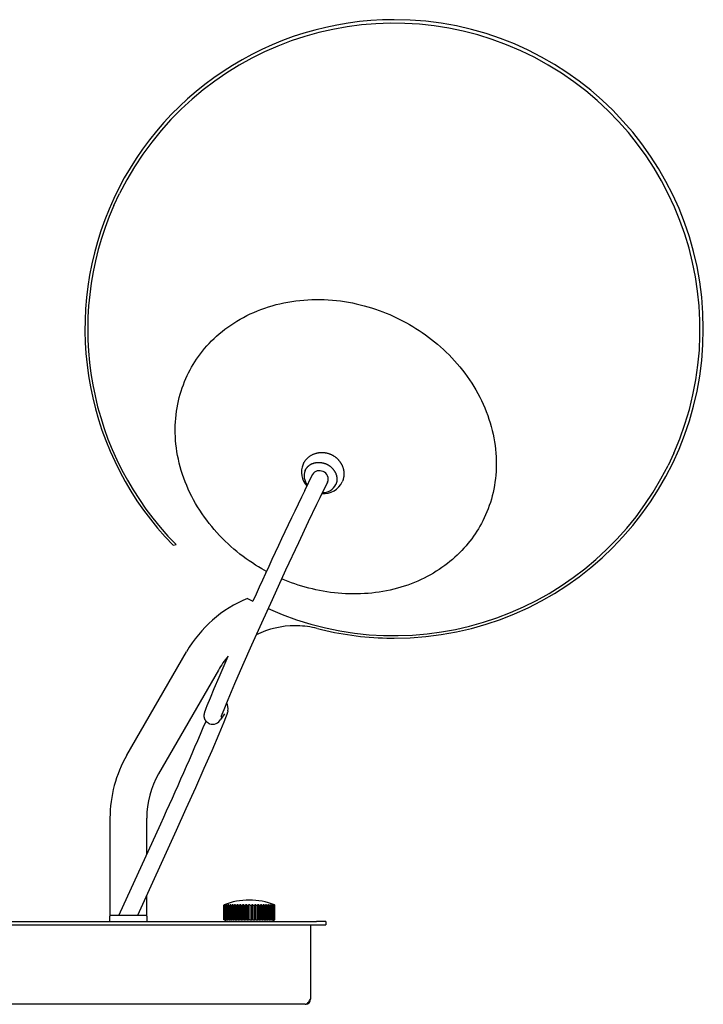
# Model space of a CAD drawing. Extents: x -940 to 812, y -221 to 128.
# Tile 4 of 4: x 589 to 812, y -221 to 101. Entities that reach past the tile are written whole.
import ezdxf

# ---------------------------------------------------------------- set-up
doc = ezdxf.new("R2010")
doc.units = 0
doc.header["$MEASUREMENT"] = 0
doc.layers.add('MAKE2D$VISIBLE$LINES', color=178, linetype='CONTINUOUS')

msp = doc.modelspace()

# ---------------------------------------------------------------- linework, layer by layer
at = {"layer": 'MAKE2D$VISIBLE$LINES'}
for p, q in [((619.3, 40.28), (621.16, 44.24)), ((802.22, -40.59), (800.36, -44.56)), ((681.64, -52.73), (684.21, -47.55)), ((684.19, -47.58), (684.16, -47.65)), ((689.13, -49.99), (686.57, -55.17)), ((638.7, -70.67), (639.62, -70.43)), ((623.53, -139.25), (643.05, -105.43)), ((653.45, -111.43), (633.92, -145.25)), ((655.39, -125.7), (654.25, -127.4)), ((650.51, -128.93), (650.43, -128.89)), ((618.03, -159.75), (618.03, -191.75)), ((630.03, -171.66), (630.03, -159.75)), ((620.97, -191.57), (634.62, -161.58)), ((639.63, -163.86), (627.01, -191.57)), ((630.03, -191.75), (630.03, -184.93)), ((655.21, -188.16), (655.21, -193.03)), ((655.21, -188.16), (655.25, -188.16)), ((655.25, -193.03), (655.25, -188.16)), ((655.29, -188.16), (655.29, -193.03)), ((655.29, -188.16), (655.4, -188.16)), ((655.33, -188.14), (655.33, -188.12)), ((655.4, -188.16), (655.49, -188.12)), ((655.4, -193.03), (655.4, -188.16)), ((655.49, -193.03), (655.49, -188.12)), ((655.58, -188.12), (655.5, -188.16)), ((655.5, -188.16), (655.5, -193.03)), ((655.5, -188.16), (655.68, -188.16)), ((655.68, -188.16), (655.76, -188.12)), ((655.68, -193.03), (655.68, -188.16)), ((655.76, -193.03), (655.76, -188.12)), ((655.9, -188.12), (655.82, -188.16)), ((655.82, -188.16), (655.82, -193.03)), ((655.82, -188.16), (656.07, -188.16)), ((656.07, -188.16), (656.14, -188.12)), ((656.07, -193.03), (656.07, -188.16)), ((656.14, -193.03), (656.14, -188.12)), ((656.33, -188.12), (656.26, -188.16)), ((656.26, -188.16), (656.26, -193.03)), ((656.26, -188.16), (656.57, -188.16)), ((656.57, -188.16), (656.64, -188.12)), ((656.57, -193.03), (656.57, -188.16)), ((656.64, -193.03), (656.64, -188.12)), ((656.87, -188.12), (656.8, -188.16)), ((656.8, -188.16), (656.8, -193.03)), ((656.8, -188.16), (657.17, -188.16)), ((657.17, -188.16), (657.23, -188.12)), ((657.17, -193.03), (657.17, -188.16)), ((657.23, -188.12), (657.23, -193.03)), ((657.5, -188.12), (657.44, -188.16)), ((657.44, -188.16), (657.44, -193.03)), ((657.44, -188.16), (657.86, -188.16)), ((657.86, -188.16), (657.92, -188.12)), ((657.86, -193.03), (657.86, -188.16)), ((657.92, -193.03), (657.92, -188.12)), ((658.22, -188.12), (658.16, -188.16)), ((658.16, -188.16), (658.16, -193.03)), ((658.16, -188.16), (658.64, -188.16)), ((658.64, -188.16), (658.69, -188.12)), ((658.64, -193.03), (658.64, -188.16)), ((658.69, -188.12), (658.69, -193.03)), ((659.02, -188.12), (658.97, -188.16)), ((658.97, -188.16), (658.97, -193.03)), ((658.97, -188.16), (659.49, -188.16)), ((659.49, -188.16), (659.53, -188.12)), ((659.49, -193.03), (659.49, -188.16)), ((659.53, -193.03), (659.53, -188.12)), ((659.88, -188.12), (659.84, -188.16)), ((659.84, -188.16), (659.84, -193.03)), ((659.84, -188.16), (660.39, -188.16)), ((660.39, -188.16), (660.42, -188.12)), ((660.39, -193.03), (660.39, -188.16)), ((660.42, -193.03), (660.42, -188.12)), ((660.8, -188.12), (660.77, -188.16)), ((660.77, -188.16), (660.77, -193.03)), ((660.77, -188.16), (661.35, -188.16)), ((661.35, -188.16), (661.37, -188.12)), ((661.35, -193.03), (661.35, -188.16)), ((661.37, -188.12), (661.37, -193.03)), ((661.75, -188.12), (661.73, -188.16)), ((661.73, -188.16), (661.73, -193.03)), ((661.73, -188.16), (662.33, -188.16)), ((662.33, -188.16), (662.34, -188.12)), ((662.33, -193.03), (662.33, -188.16)), ((662.34, -188.12), (662.34, -193.03)), ((662.74, -188.12), (662.73, -188.16)), ((662.73, -188.16), (662.73, -193.03)), ((662.73, -188.16), (663.33, -188.16)), ((663.33, -188.16), (663.33, -188.12)), ((663.33, -193.03), (663.33, -188.16)), ((663.73, -188.12), (663.73, -188.16)), ((663.73, -188.16), (663.73, -193.03)), ((663.73, -188.16), (664.34, -188.16)), ((664.34, -188.16), (664.33, -188.12)), ((664.34, -193.03), (664.34, -188.16)), ((664.72, -193.03), (664.72, -188.12)), ((664.72, -188.12), (664.73, -188.16)), ((664.73, -188.16), (664.73, -193.03)), ((664.73, -188.16), (665.33, -188.16)), ((665.33, -188.16), (665.31, -188.12)), ((665.33, -193.03), (665.33, -188.16)), ((665.7, -188.12), (665.7, -193.03)), ((665.7, -188.12), (665.72, -188.16)), ((665.72, -188.16), (665.72, -193.03)), ((665.72, -188.16), (666.3, -188.16)), ((666.3, -188.16), (666.27, -188.12)), ((666.3, -193.03), (666.3, -188.16)), ((666.64, -188.12), (666.64, -193.03)), ((666.64, -188.12), (666.67, -188.16)), ((666.67, -188.16), (666.67, -193.03)), ((666.67, -188.16), (667.22, -188.16)), ((667.22, -188.16), (667.18, -188.12)), ((667.22, -193.03), (667.22, -188.16)), ((667.54, -193.03), (667.54, -188.12)), ((667.54, -188.12), (667.58, -188.16)), ((667.58, -188.16), (667.58, -193.03)), ((667.58, -188.16), (668.1, -188.16)), ((668.1, -188.16), (668.05, -188.12)), ((668.1, -193.03), (668.1, -188.16)), ((668.38, -188.12), (668.38, -193.03)), ((668.38, -188.12), (668.42, -188.16)), ((668.42, -188.16), (668.42, -193.03)), ((668.42, -188.16), (668.9, -188.16)), ((668.9, -188.16), (668.85, -188.12)), ((668.9, -193.03), (668.9, -188.16)), ((669.14, -193.03), (669.14, -188.12)), ((669.14, -188.12), (669.2, -188.16)), ((669.2, -188.16), (669.2, -193.03)), ((669.2, -188.16), (669.63, -188.16)), ((669.63, -188.16), (669.57, -188.12)), ((669.63, -193.03), (669.63, -188.16)), ((669.83, -193.03), (669.83, -188.12)), ((669.83, -188.12), (669.89, -188.16)), ((669.89, -188.16), (669.89, -193.03)), ((669.89, -188.16), (670.27, -188.16)), ((670.27, -188.16), (670.2, -188.12)), ((670.27, -193.03), (670.27, -188.16)), ((670.43, -188.12), (670.43, -193.03)), ((670.43, -188.12), (670.5, -188.16)), ((670.5, -188.16), (670.5, -193.03)), ((670.5, -188.16), (670.81, -188.16)), ((670.81, -188.16), (670.73, -188.12)), ((670.81, -193.03), (670.81, -188.16)), ((670.92, -188.12), (670.92, -193.03)), ((670.92, -188.12), (670.99, -188.16)), ((670.99, -188.16), (670.99, -193.03)), ((670.99, -188.16), (671.24, -188.16)), ((671.24, -188.16), (671.16, -188.12)), ((671.24, -193.03), (671.24, -188.16)), ((671.31, -188.12), (671.31, -193.03)), ((671.31, -188.12), (671.38, -188.16)), ((671.38, -188.16), (671.38, -193.03)), ((671.38, -188.16), (671.57, -188.16)), ((671.57, -188.16), (671.48, -188.12)), ((671.57, -193.03), (671.57, -188.16)), ((671.58, -188.12), (671.58, -193.03)), ((671.58, -188.12), (671.66, -188.16)), ((671.66, -188.16), (671.66, -193.03)), ((671.66, -188.16), (671.77, -188.16)), ((671.73, -188.12), (671.73, -188.14)), ((671.77, -193.03), (671.77, -188.16)), ((671.82, -188.16), (671.82, -193.03)), ((671.82, -188.16), (671.85, -188.16)), ((671.85, -193.03), (671.85, -188.16)), ((618.03, -193.37), (618.03, -191.77)), ((618.23, -191.57), (618.23, -191.57)), ((618.24, -191.57), (618.23, -191.57)), ((618.28, -191.57), (618.24, -191.57)), ((618.32, -191.57), (618.28, -191.57)), ((618.28, -191.57), (618.28, -191.57)), ((618.33, -191.57), (618.32, -191.57)), ((618.51, -191.57), (618.33, -191.57)), ((618.6, -191.57), (618.51, -191.57)), ((618.51, -191.57), (618.51, -191.57)), ((618.61, -191.57), (618.6, -191.57)), ((618.77, -191.57), (618.61, -191.57)), ((618.85, -191.57), (618.77, -191.57)), ((618.99, -191.57), (618.85, -191.57)), ((629.62, -191.57), (618.99, -191.57)), ((629.69, -191.57), (629.62, -191.57)), ((629.73, -191.57), (629.69, -191.57)), ((629.69, -191.57), (629.69, -191.57)), ((629.75, -191.57), (629.73, -191.57)), ((629.76, -191.57), (629.75, -191.57)), ((629.78, -191.57), (629.76, -191.57)), ((629.76, -191.57), (629.76, -191.57)), ((629.79, -191.57), (629.78, -191.57)), ((629.79, -191.57), (629.79, -191.57)), ((629.83, -191.57), (629.79, -191.57)), ((629.83, -191.57), (629.83, -191.57)), ((630.03, -191.77), (630.03, -193.37)), ((491.53, -193.57), (685.53, -193.57)), ((491.53, -194.57), (685.53, -194.57)), ((618.03, -193.39), (618.03, -193.57)), ((630.03, -193.57), (630.03, -193.39)), ((655.21, -193.03), (655.25, -193.03)), ((655.29, -193.03), (655.25, -193.03)), ((655.29, -193.03), (655.4, -193.03)), ((655.49, -193.03), (655.4, -193.03)), ((655.5, -193.03), (655.49, -193.03)), ((655.5, -193.03), (655.68, -193.03)), ((655.76, -193.03), (655.68, -193.03)), ((655.75, -193.03), (655.75, -193.57)), ((655.82, -193.03), (655.76, -193.03)), ((655.82, -193.03), (656.07, -193.03)), ((656.14, -193.03), (656.07, -193.03)), ((656.26, -193.03), (656.14, -193.03)), ((656.26, -193.03), (656.57, -193.03)), ((656.64, -193.03), (656.57, -193.03)), ((656.8, -193.03), (656.64, -193.03)), ((656.8, -193.03), (657.17, -193.03)), ((657.23, -193.03), (657.17, -193.03)), ((657.44, -193.03), (657.23, -193.03)), ((657.44, -193.03), (657.86, -193.03)), ((657.92, -193.03), (657.86, -193.03)), ((658.16, -193.03), (657.92, -193.03)), ((658.16, -193.03), (658.64, -193.03)), ((658.69, -193.03), (658.64, -193.03)), ((658.97, -193.03), (658.69, -193.03)), ((658.97, -193.03), (659.49, -193.03)), ((659.53, -193.03), (659.49, -193.03)), ((659.84, -193.03), (659.53, -193.03)), ((659.84, -193.03), (660.39, -193.03)), ((660.42, -193.03), (660.39, -193.03)), ((660.77, -193.03), (660.42, -193.03)), ((660.77, -193.03), (661.35, -193.03)), ((661.37, -193.03), (661.35, -193.03)), ((661.73, -193.03), (661.37, -193.03)), ((661.73, -193.03), (662.33, -193.03)), ((662.34, -193.03), (662.33, -193.03)), ((662.73, -193.03), (662.34, -193.03)), ((662.73, -193.03), (663.33, -193.03)), ((663.73, -193.03), (663.33, -193.03)), ((663.73, -193.03), (664.34, -193.03)), ((664.72, -193.03), (664.34, -193.03)), ((664.73, -193.03), (664.72, -193.03)), ((664.73, -193.03), (665.33, -193.03)), ((665.7, -193.03), (665.33, -193.03)), ((665.72, -193.03), (665.7, -193.03)), ((665.72, -193.03), (666.3, -193.03)), ((666.64, -193.03), (666.3, -193.03)), ((666.67, -193.03), (666.64, -193.03)), ((666.67, -193.03), (667.22, -193.03)), ((667.54, -193.03), (667.22, -193.03)), ((667.58, -193.03), (667.54, -193.03)), ((667.58, -193.03), (668.1, -193.03)), ((668.38, -193.03), (668.1, -193.03)), ((668.42, -193.03), (668.38, -193.03)), ((668.42, -193.03), (668.9, -193.03)), ((669.14, -193.03), (668.9, -193.03)), ((669.2, -193.03), (669.14, -193.03)), ((669.2, -193.03), (669.63, -193.03)), ((669.83, -193.03), (669.63, -193.03)), ((669.89, -193.03), (669.83, -193.03)), ((669.89, -193.03), (670.27, -193.03)), ((670.43, -193.03), (670.27, -193.03)), ((670.5, -193.03), (670.43, -193.03)), ((670.5, -193.03), (670.81, -193.03)), ((670.92, -193.03), (670.81, -193.03)), ((670.99, -193.03), (670.92, -193.03)), ((670.99, -193.03), (671.24, -193.03)), ((671.31, -193.03), (671.24, -193.03)), ((671.38, -193.03), (671.31, -193.03)), ((671.32, -193.03), (671.32, -193.57)), ((671.38, -193.03), (671.57, -193.03)), ((671.58, -193.03), (671.57, -193.03)), ((671.66, -193.03), (671.58, -193.03)), ((671.66, -193.03), (671.77, -193.03)), ((671.82, -193.03), (671.77, -193.03)), ((671.82, -193.03), (671.85, -193.03)), ((683.53, -194.57), (683.53, -218.84)), ((688.53, -193.57), (685.53, -193.57)), ((685.53, -194.57), (688.53, -194.57)), ((688.53, -193.57), (688.53, -194.57)), ((681.8, -220.57), (495.27, -220.57))]:
    msp.add_line(p, q, dxfattribs=at)
for points in [[(644.69, -12.49), (645.21, -11.59), (645.76, -10.71), (646.34, -9.83), (646.95, -8.95), (647.59, -8.09), (648.26, -7.24), (648.95, -6.39), (649.68, -5.56), (650.43, -4.73), (651.21, -3.93), (652.02, -3.13), (652.86, -2.35), (653.73, -1.59), (654.63, -0.85), (655.55, -0.12), (656.5, 0.59), (657.48, 1.27), (658.48, 1.94), (659.51, 2.58), (660.56, 3.2), (661.64, 3.79), (662.74, 4.36), (663.86, 4.91), (665.01, 5.42), (666.17, 5.91), (667.36, 6.37), (668.56, 6.81), (669.78, 7.21), (671.02, 7.58), (672.27, 7.93), (673.54, 8.24), (674.82, 8.52), (676.11, 8.77), (677.41, 8.99), (678.72, 9.17), (680.04, 9.33), (681.36, 9.45), (682.69, 9.54), (684.02, 9.6), (685.35, 9.62), (686.68, 9.62), (688.02, 9.58), (689.35, 9.51), (690.68, 9.41), (692, 9.28), (693.32, 9.13), (694.63, 8.94), (695.93, 8.72), (697.22, 8.48), (698.5, 8.21), (699.78, 7.91), (701.04, 7.59), (702.28, 7.24), (703.51, 6.87), (704.73, 6.47), (705.93, 6.05), (707.11, 5.61), (708.28, 5.15), (709.43, 4.67), (710.56, 4.17), (711.67, 3.65), (712.76, 3.12), (713.83, 2.57), (714.88, 2), (715.92, 1.41), (716.96, 0.8), (717.99, 0.17), (719.02, -0.5), (720.05, -1.19), (721.06, -1.9), (722.07, -2.64), (723.07, -3.4), (724.06, -4.19), (725.03, -5.01), (726, -5.85), (726.95, -6.71), (727.89, -7.6), (728.81, -8.51), (729.71, -9.45), (730.6, -10.4), (731.46, -11.38), (732.31, -12.39), (733.13, -13.41), (733.93, -14.45), (734.71, -15.52), (735.46, -16.6), (736.19, -17.7), (736.89, -18.81), (737.56, -19.94), (738.2, -21.09), (738.81, -22.25), (739.4, -23.42), (739.95, -24.61), (740.47, -25.8), (740.96, -27.01), (741.41, -28.22), (741.84, -29.44), (742.22, -30.67), (742.58, -31.9), (742.9, -33.13), (743.19, -34.36), (743.44, -35.6), (743.65, -36.83), (743.84, -38.07), (743.98, -39.3), (744.1, -40.52), (744.17, -41.74), (744.22, -42.96), (744.23, -44.16), (744.21, -45.36), (744.15, -46.55), (744.07, -47.73), (743.95, -48.89), (743.8, -50.04), (743.62, -51.18), (743.41, -52.31), (743.17, -53.42), (742.9, -54.51), (742.61, -55.59), (742.29, -56.65), (741.94, -57.69), (741.57, -58.71), (741.17, -59.72), (740.75, -60.7), (740.31, -61.67), (739.85, -62.62), (739.37, -63.54), (738.87, -64.45)], [(669.16, -79.2), (667.63, -78.35), (666.59, -77.73), (665.56, -77.1), (664.53, -76.43), (663.51, -75.75), (662.49, -75.03), (661.49, -74.29), (660.49, -73.53), (659.5, -72.74), (658.52, -71.93), (657.56, -71.09), (656.6, -70.22), (655.67, -69.33), (654.75, -68.42), (653.84, -67.49), (652.96, -66.53), (652.09, -65.55), (651.25, -64.55), (650.42, -63.52), (649.62, -62.48), (648.85, -61.42), (648.09, -60.34), (647.37, -59.24), (646.67, -58.12), (646, -56.99), (645.35, -55.84), (644.74, -54.68), (644.16, -53.51), (643.6, -52.32), (643.08, -51.13), (642.6, -49.92), (642.14, -48.71), (641.72, -47.49), (641.33, -46.26), (640.97, -45.04), (640.65, -43.8), (640.37, -42.57), (640.12, -41.33), (639.9, -40.1), (639.72, -38.86), (639.57, -37.63), (639.46, -36.41), (639.38, -35.19), (639.33, -33.97), (639.32, -32.77), (639.35, -31.57), (639.4, -30.38), (639.49, -29.21), (639.61, -28.04), (639.76, -26.89), (639.94, -25.75), (640.15, -24.62), (640.39, -23.51), (640.65, -22.42), (640.95, -21.34), (641.27, -20.28), (641.62, -19.24), (641.99, -18.22), (642.38, -17.21), (642.8, -16.23), (643.24, -15.26), (643.7, -14.32), (644.19, -13.39), (644.69, -12.49)], [(681.13, -44.2), (681.19, -44.07), (681.25, -43.94), (681.32, -43.8), (681.4, -43.67), (681.47, -43.53), (681.55, -43.4), (681.63, -43.27), (681.72, -43.15), (681.81, -43.02), (681.9, -42.9), (681.99, -42.78), (682.09, -42.66), (682.19, -42.54), (682.29, -42.43), (682.4, -42.32), (682.51, -42.21), (682.62, -42.11), (682.73, -42.01), (682.87, -41.89), (683, -41.78), (683.15, -41.67), (683.29, -41.56), (683.44, -41.46), (683.59, -41.36), (683.74, -41.27), (683.89, -41.18), (684.05, -41.1), (684.21, -41.02), (684.37, -40.94), (684.53, -40.87), (684.7, -40.8), (684.87, -40.74), (685.04, -40.68), (685.21, -40.63), (685.34, -40.59), (685.46, -40.56), (685.59, -40.53), (685.72, -40.5), (685.85, -40.47), (685.98, -40.44), (686.11, -40.42), (686.24, -40.4), (686.45, -40.38), (686.65, -40.36), (686.86, -40.34), (687.07, -40.34), (687.28, -40.33), (687.48, -40.34), (687.69, -40.35), (687.9, -40.37), (688.05, -40.38), (688.2, -40.4), (688.35, -40.42), (688.5, -40.45), (688.65, -40.48), (688.8, -40.51), (688.95, -40.54), (689.1, -40.58), (689.24, -40.62), (689.39, -40.67), (689.53, -40.71), (689.68, -40.76), (689.82, -40.82), (689.96, -40.87), (690.1, -40.93), (690.24, -40.99), (690.38, -41.06), (690.51, -41.12), (690.65, -41.19), (690.78, -41.26), (690.92, -41.34), (691.05, -41.42), (691.17, -41.5), (691.3, -41.58), (691.43, -41.67), (691.55, -41.76), (691.67, -41.85), (691.79, -41.94), (691.91, -42.04), (692.03, -42.13), (692.14, -42.23), (692.25, -42.34), (692.35, -42.43), (692.45, -42.53), (692.54, -42.62), (692.63, -42.72), (692.72, -42.82), (692.81, -42.93), (692.9, -43.03), (692.99, -43.14), (693.07, -43.25), (693.15, -43.36), (693.23, -43.47), (693.3, -43.58), (693.38, -43.69), (693.45, -43.81), (693.52, -43.92), (693.59, -44.04), (693.65, -44.16), (693.71, -44.27), (693.77, -44.39), (693.83, -44.51), (693.9, -44.67), (693.97, -44.83), (694.03, -45), (694.09, -45.17), (694.15, -45.33), (694.2, -45.5), (694.25, -45.67), (694.29, -45.84), (694.33, -46.02), (694.36, -46.19), (694.39, -46.36), (694.41, -46.54), (694.43, -46.71), (694.44, -46.89), (694.45, -47.07), (694.46, -47.24), (694.46, -47.41), (694.45, -47.58), (694.44, -47.75), (694.43, -47.92), (694.41, -48.09), (694.39, -48.26), (694.36, -48.43), (694.33, -48.6), (694.29, -48.76), (694.25, -48.93), (694.21, -49.09), (694.16, -49.26), (694.11, -49.42), (694.05, -49.58), (693.99, -49.74), (693.92, -49.89)], [(681.8, -46.23), (681.84, -46.13), (681.89, -46.04), (681.94, -45.94), (681.99, -45.85), (682.04, -45.75), (682.1, -45.66), (682.16, -45.57), (682.23, -45.47), (682.3, -45.38), (682.37, -45.29), (682.44, -45.21), (682.52, -45.12), (682.6, -45.03), (682.68, -44.95), (682.76, -44.87), (682.85, -44.78), (682.94, -44.71), (683.04, -44.63), (683.14, -44.55), (683.24, -44.48), (683.34, -44.41), (683.44, -44.34), (683.55, -44.28), (683.66, -44.21), (683.77, -44.15), (683.89, -44.1), (684.01, -44.04), (684.12, -43.99), (684.25, -43.94), (684.37, -43.9), (684.49, -43.85), (684.62, -43.81), (684.75, -43.78), (684.88, -43.74), (685.01, -43.71), (685.14, -43.69), (685.27, -43.66), (685.4, -43.64), (685.53, -43.62), (685.67, -43.61), (685.8, -43.6), (685.94, -43.59), (686.07, -43.59), (686.21, -43.59), (686.34, -43.59), (686.48, -43.59), (686.61, -43.6), (686.74, -43.61), (686.88, -43.63), (687.01, -43.64), (687.14, -43.66), (687.27, -43.68), (687.4, -43.71), (687.53, -43.74), (687.65, -43.77), (687.78, -43.8), (687.9, -43.84), (688.02, -43.87), (688.14, -43.91), (688.26, -43.96), (688.38, -44), (688.5, -44.04), (688.61, -44.09), (688.72, -44.14), (688.83, -44.19), (688.94, -44.25), (689.05, -44.3), (689.16, -44.36), (689.27, -44.43), (689.38, -44.49), (689.49, -44.56), (689.6, -44.63), (689.71, -44.7), (689.82, -44.78), (689.92, -44.85), (690.03, -44.93), (690.13, -45.02), (690.23, -45.1), (690.33, -45.19), (690.43, -45.28), (690.53, -45.38), (690.62, -45.47), (690.72, -45.57), (690.81, -45.67), (690.9, -45.77), (690.98, -45.88), (691.07, -45.99), (691.15, -46.1), (691.23, -46.21), (691.3, -46.32), (691.38, -46.43), (691.45, -46.55), (691.52, -46.67), (691.58, -46.78), (691.64, -46.9), (691.7, -47.02), (691.76, -47.15), (691.81, -47.27), (691.86, -47.39), (691.9, -47.52), (691.94, -47.64), (691.98, -47.77), (692.01, -47.89), (692.04, -48.02), (692.07, -48.14), (692.1, -48.27), (692.12, -48.39), (692.13, -48.52), (692.15, -48.64), (692.16, -48.76), (692.16, -48.89), (692.17, -49.01), (692.17, -49.13), (692.16, -49.25), (692.16, -49.37), (692.15, -49.49), (692.13, -49.6), (692.12, -49.72), (692.1, -49.83), (692.08, -49.94), (692.05, -50.05), (692.03, -50.16), (692, -50.27), (691.96, -50.37), (691.93, -50.48), (691.89, -50.58), (691.85, -50.68), (691.81, -50.77)], [(686.57, -55.17), (685.51, -57.33), (682.8, -62.96), (679.57, -69.81), (675.39, -78.82), (670.97, -88.47), (667.53, -96.05), (664.29, -103.28), (661.33, -109.97), (658.74, -115.9), (656.52, -121.09), (655.17, -124.37), (654.57, -125.9), (654.38, -126.42), (654.3, -126.67), (654.27, -126.77), (654.26, -126.81), (654.26, -126.81), (654.26, -126.81), (654.26, -126.82), (654.26, -126.82), (654.25, -126.82)], [(738.87, -64.45), (738.38, -65.27), (737.88, -66.09), (737.35, -66.9), (736.79, -67.71), (736.21, -68.51), (735.61, -69.3), (734.98, -70.08), (734.33, -70.86), (733.65, -71.62), (732.95, -72.38), (732.23, -73.12), (731.48, -73.85), (730.7, -74.57), (729.9, -75.27), (729.08, -75.96), (728.23, -76.63), (727.37, -77.29), (726.47, -77.93), (725.56, -78.55), (724.62, -79.15), (723.67, -79.74), (722.69, -80.3), (721.69, -80.84), (720.67, -81.37), (719.63, -81.87), (718.58, -82.34), (717.5, -82.79), (716.41, -83.22), (715.31, -83.63), (714.18, -84.01), (713.05, -84.36), (711.9, -84.69), (710.74, -85), (709.57, -85.27), (708.38, -85.52), (707.19, -85.75), (705.99, -85.94), (704.78, -86.11), (703.57, -86.25), (702.35, -86.37), (701.13, -86.45), (699.9, -86.51), (698.67, -86.55), (697.44, -86.55), (696.21, -86.53), (694.98, -86.49), (693.76, -86.41), (692.53, -86.31), (691.32, -86.19), (690.1, -86.04), (688.89, -85.87), (687.69, -85.67), (686.5, -85.44), (685.31, -85.2), (684.14, -84.93), (682.97, -84.64), (681.82, -84.33), (680.68, -84), (679.55, -83.64), (678.43, -83.27), (677.33, -82.88), (676.24, -82.47), (675.17, -82.04), (674.11, -81.6)], [(650.35, -128.86), (650.29, -128.83), (650.23, -128.79), (650.18, -128.76), (650.12, -128.73), (650.06, -128.69), (650.01, -128.66), (649.96, -128.62), (649.9, -128.58), (649.85, -128.54), (649.8, -128.5), (649.75, -128.46), (649.71, -128.41), (649.66, -128.37), (649.61, -128.32), (649.57, -128.28), (649.52, -128.23), (649.47, -128.17), (649.43, -128.12), (649.38, -128.06), (649.34, -128), (649.3, -127.94), (649.26, -127.88), (649.22, -127.82), (649.18, -127.76), (649.15, -127.7), (649.11, -127.64), (649.08, -127.57), (649.05, -127.51), (649.02, -127.45), (649, -127.38), (648.97, -127.32), (648.95, -127.26), (648.93, -127.18), (648.91, -127.11), (648.89, -127.04), (648.87, -126.96), (648.86, -126.89), (648.84, -126.81), (648.83, -126.74), (648.82, -126.66), (648.81, -126.59), (648.81, -126.51), (648.81, -126.43), (648.8, -126.35), (648.8, -126.27), (648.81, -126.19), (648.81, -126.11), (648.82, -126.03), (648.83, -125.95), (648.84, -125.87), (648.85, -125.79), (648.87, -125.72), (648.88, -125.64), (648.9, -125.56), (648.94, -125.4), (648.99, -125.22), (649.05, -125.03), (649.22, -124.53), (649.48, -123.82), (649.81, -122.95), (650.82, -120.47), (652.1, -117.43), (653.69, -113.72), (656.66, -106.91)], [(656.53, -124.71), (656.52, -124.78), (656.51, -124.84), (656.48, -124.98), (656.44, -125.11), (656.41, -125.25), (656.35, -125.42), (656.3, -125.6), (656.18, -125.96), (655.79, -126.99), (655.22, -128.44), (653.6, -132.33), (651.25, -137.8), (648.74, -143.54), (645.92, -149.91), (642.85, -156.74), (639.63, -163.86)], [(681.8, -220.57), (681.82, -220.57), (681.84, -220.57), (681.86, -220.57), (681.88, -220.57), (681.9, -220.56), (681.93, -220.56), (681.95, -220.56), (681.97, -220.55), (681.99, -220.54), (682.02, -220.54), (682.04, -220.53), (682.07, -220.52), (682.09, -220.51), (682.12, -220.5), (682.14, -220.49), (682.16, -220.48), (682.19, -220.46), (682.22, -220.45), (682.24, -220.43), (682.27, -220.42), (682.29, -220.4), (682.31, -220.39), (682.34, -220.37), (682.36, -220.35), (682.39, -220.33), (682.41, -220.31), (682.46, -220.27), (682.51, -220.22), (682.56, -220.18), (682.61, -220.13), (682.66, -220.07), (682.7, -220.02), (682.75, -219.96), (682.81, -219.89), (682.86, -219.83), (682.97, -219.68), (683.09, -219.51), (683.21, -219.34), (683.53, -218.84)]]:
    msp.add_lwpolyline(points, dxfattribs=at)
for centre, radius, start, end in [((710.85, 0), 101, 90, 224.4047), ((710.76, -0.16), 100, 65.5227, 153.6395), ((710.85, 0), 101, 270, 90), ((710.76, -0.16), 100, 336.1509, 65.5227), ((710.76, -0.16), 100, 156.1509, 224.6502), ((710.76, -0.16), 100, 245.7377, 333.6395), ((687.24, -46.8), 6.64, 156.9594, 222.5651), ((686.16, -48), 4.71, 157.905, 219.1762), ((686.42, -48.86), 2.57, 61.7898, 149.4207), ((686.72, -49.03), 2.6, 338.268, 69.3844), ((687.9, -47.15), 6.61, 264.5922, 335.5226), ((687.62, -48.77), 4.65, 267.797, 334.5113), ((687.29, -49.08), 2.06, 330.4474, 333.2), ((1937.86, -662.06), 1396.21, 154.12437, 155.76401), ((678.56, -125.93), 41, 112.3374, 150), ((710.76, -0.16), 100, 241.4566, 242.5851), ((678.56, -125.93), 29, 90, 116.0792), ((678.56, -125.93), 29, 88.6543, 90), ((678.56, -125.93), 29, 75.6185, 88.6543), ((710.85, 0), 101, 255.6185, 268.6543), ((710.85, 0), 101, 268.6543, 270), ((678.56, -125.93), 29, 139.0289, 150), ((653.15, -123.92), 3.47, 346.7848, 31.7537), ((-582.71, 396.34), 1339.09, 335.37743, 336.94344), ((651.58, -126.21), 2.92, 248.6104, 335.9347), ((651.58, -126.38), 2.77, 243.6717, 245.5227), ((659.03, -159.75), 41, 150, 180), ((659.03, -159.75), 29, 150, 180), ((663.53, -208.61), 22.08, 111.904, 112.1412), ((663.53, -208.35), 21.83, 112.0495, 112.288), ((663.53, -208.61), 22.08, 90, 111.903), ((663.57, -208.35), 21.83, 112.0495, 112.288), ((655.35, -188.42), 0.298, 85.3625, 94.6375), ((655.53, -189.29), 1.17, 87.6633, 92.3367), ((655.83, -190.7), 2.58, 88.4229, 91.5771), ((656.24, -192.55), 4.43, 88.7966, 91.2034), ((656.75, -194.73), 6.61, 89.0155, 90.9845), ((657.37, -197.13), 9.01, 89.1566, 90.8434), ((658.07, -199.6), 11.48, 89.2528, 90.7472), ((658.85, -202), 13.88, 89.3204, 90.6796), ((659.7, -204.18), 16.06, 89.3684, 90.6316), ((660.61, -206.03), 17.91, 89.4018, 90.5982), ((661.56, -207.44), 19.32, 89.424, 90.576), ((662.54, -208.31), 20.19, 89.4366, 90.5634), ((663.53, -208.61), 20.49, 90, 90.5593), ((663.53, -208.61), 22.08, 68.097, 90), ((663.53, -208.61), 20.49, 89.4407, 90), ((664.53, -208.31), 20.19, 89.4366, 90.5634), ((665.5, -207.44), 19.32, 89.424, 90.576), ((666.45, -206.03), 17.91, 89.4018, 90.5982), ((667.36, -204.18), 16.06, 89.3684, 90.6316), ((668.21, -202), 13.88, 89.3204, 90.6796), ((668.99, -199.6), 11.48, 89.2528, 90.7472), ((669.7, -197.13), 9.01, 89.1566, 90.8434), ((670.31, -194.73), 6.61, 89.0155, 90.9845), ((670.83, -192.55), 4.43, 88.7966, 91.2034), ((671.23, -190.7), 2.58, 88.4229, 91.5771), ((671.53, -189.29), 1.17, 87.6633, 92.3367), ((671.71, -188.42), 0.298, 85.3625, 94.6375), ((663.49, -208.35), 21.83, 67.712, 67.9505), ((663.54, -208.35), 21.83, 67.712, 67.9505), ((663.53, -208.61), 22.08, 67.8588, 68.096), ((618.23, -191.77), 0.2, 89.9999, 180.0001), ((629.83, -191.77), 0.2, 359.9999, 90.0001), ((618.23, -193.37), 0.2, 180, 264.8552), ((629.83, -193.37), 0.2, 270, 0), ((681.8, -218.84), 1.74, 271.4062, 0)]:
    msp.add_arc(centre, radius, start, end, dxfattribs=at)

doc.saveas('drawing.dxf')
